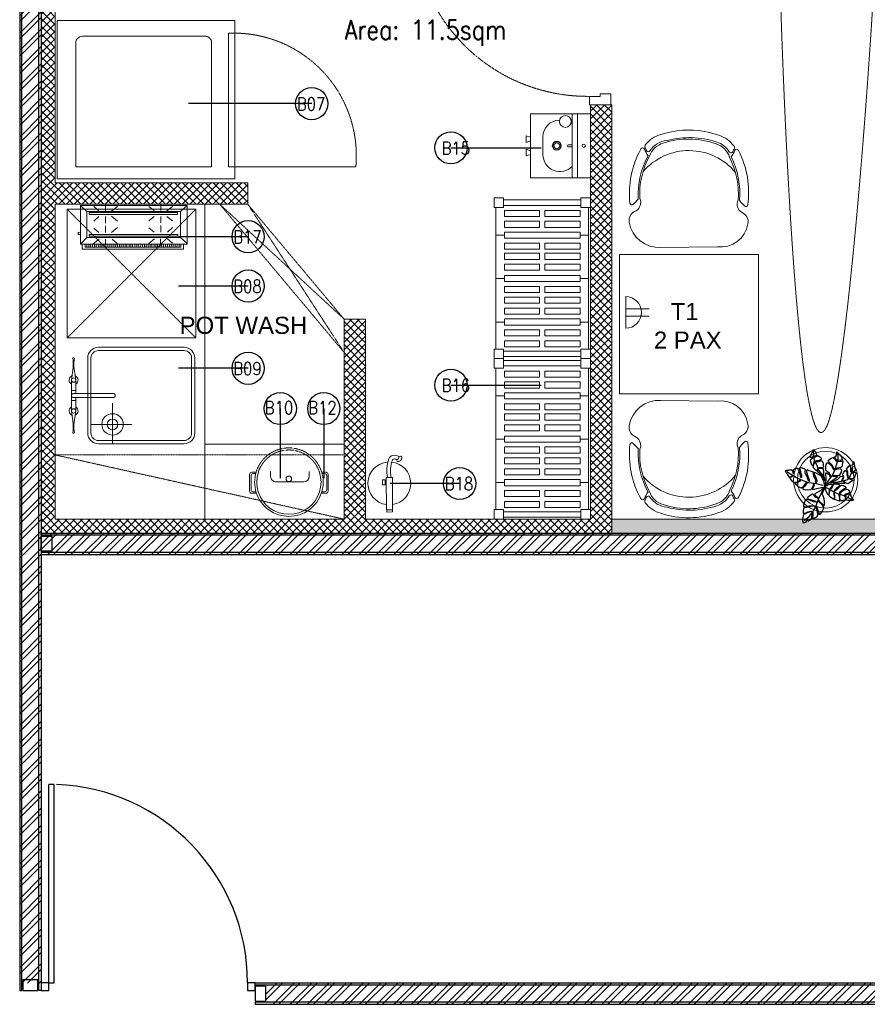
# Model space of a CAD drawing. Header units: millimetres. Extents: x 325 to 233617, y -9828 to 20555.
# Tile 4 of 45: x 87248 to 91206, y 3766 to 8363. Entities that reach past the tile are written whole.
import ezdxf

# ---------------------------------------------------------------- set-up
doc = ezdxf.new("R2010")
doc.units = ezdxf.units.MM
doc.header["$LTSCALE"] = 2.5
for name, pattern in [('( Hidden )', [0.375, 0.25, -0.125]), ('DASHDOT2', [0.5, 0.25, -0.125, 0, -0.125]), ('HIDDEN', [0.375, 0.25, -0.125]), ('HIDDEN2', [4.7625, 3.175, -1.5875]), ('HIDDEN2 IDS', [1.666875, 1.11125, -0.555625]), ('HIDDENX2', [19.05, 12.7, -6.35])]:
    doc.linetypes.add(name, pattern=pattern)
for name, color, linetype, lineweight in [('Electrical', 1, 'Continuous', 5), ('ELEVATION 1', 143, 'Continuous', 18), ('ELEVATION 3', 23, 'Continuous', 13), ('FURNITURES', 30, 'Continuous', 15), ('HATCH LIGHT', 250, 'Continuous', 0), ('HATCH MEDIUM', 251, 'Continuous', 5), ('K Equipment', 30, 'Continuous', 9), ('K Equipment UC', 251, 'Continuous', 5), ('ROOM TEXT', 7, 'Continuous', 5), ('TEXT', 40, 'Continuous', 0), ('WALL', 132, 'Continuous', 25)]:
    doc.layers.add(name, color=color, linetype=linetype, lineweight=lineweight)
for name, color, linetype in [('PROPOSED D&W', 150, 'Continuous'), ('PROPOSED PARTITION', 4, 'Continuous'), ('TREES', 55, 'Continuous')]:
    doc.layers.add(name, color=color, linetype=linetype)
doc.styles.add('MTEXT', font='romans.shx', dxfattribs={"width": 0.85})
doc.styles.add('RG_3F_TITLE BLOCK_A1$0$A1 TBLOCK LBV$0$Style-arial', font='arial.ttf')
doc.styles.get("Standard").update_dxf_attribs({"font": 'GOTHIC.TTF'})
doc.dimstyles.new('AJKD_30', dxfattribs={"dimscale": 30, "dimtxt": 2, "dimasz": 1, "dimexe": 0.8, "dimexo": 0.8, "dimgap": 0.5, "dimtad": 1, "dimdec": 0, "dimzin": 0, "dimdsep": 46, "dimtxsty": 'Standard', "dimblk": 'ARCHTICK', "dimcen": 0.125, "dimclrd": 251, "dimclre": 251, "dimclrt": 42, "dimadec": 0, "dimazin": 0, "dimtfac": 1, "dimtdec": 0, "dimtix": 1, "dimtmove": 0, "dimatfit": 3, "dimfxl": 0, "dimtolj": 1, "dimtzin": 0, "dimarcsym": 0})
pattern_1 = [(45, (-51600.945, 0), (-40.411153, 40.411153), []), (45, (-51574.004, 0), (-40.411153, 40.411153), [])]

# ---------------------------------------------------------------- blocks, each defined once
blk = doc.blocks.new('*U84')
for points in [[(0, 0), (6936.3, 0), (6936.3, -10), (0, -10)], [(0, -100), (6936.3, -100), (6936.3, -90), (0, -90)]]:
    blk.add_lwpolyline(points, close=True)
at = {"color": 8}
for points in [[(0, -15), (50, -15), (50, -85), (0, -85)], [(6886.3, -15), (6936.3, -15), (6936.3, -85), (6886.3, -85)]]:
    blk.add_lwpolyline(points, close=True, dxfattribs=at)
blk = doc.blocks.new('*U96')
for points in [[(0, 0), (7065.6, 0), (7065.6, -10), (0, -10)], [(0, -100), (7065.6, -100), (7065.6, -90), (0, -90)]]:
    blk.add_lwpolyline(points, close=True)
at = {"color": 8}
blk.add_lwpolyline([(0, -15), (50, -15), (50, -85), (0, -85)], close=True, dxfattribs=at)
blk = doc.blocks.new('*U83')
for points in [[(0, 0), (5962.2, 0), (5962.2, -10), (0, -10)], [(0, -100), (5962.2, -100), (5962.2, -90), (0, -90)]]:
    blk.add_lwpolyline(points, close=True)
at = {"color": 8}
blk.add_lwpolyline([(0, -15), (50, -15), (50, -85), (0, -85)], close=True, dxfattribs=at)
blk = doc.blocks.new('*U|REF|REF|REF|REF|REF|REF81')
for p, q in [((915, 50), (915, -1226.8)), ((950, 50), (915, 50)), ((950, 50), (950, -1226.8)), ((915, -1226.8), (950, -1226.8))]:
    blk.add_line(p, q)
for points in [[(-327.5, 100), (-377.5, 100), (-377.5, 50), (-327.5, 50)], [(1000, 100), (950, 100), (950, 50), (1000, 50)]]:
    blk.add_lwpolyline(points, close=True)
blk.add_arc((950, 50), 1277.5, 180, 267.77127)
blk = doc.blocks.new('*U74')
h = blk.add_hatch(color=252)
h.paths.add_polyline_path([(-0.0025, 0.0153, 0.724863), (-0.0025, 0), (-0.0025, -0.036), (-0.0005, -0.036), (-0.0005, -0.0004, 1.209796)])
h.paths.add_polyline_path([(-0.006, 0.0076, -1), (0.006, 0.0076, -1)], flags=16)
blk.add_hatch(color=252).paths.add_polyline_path([(0.0076, 0.0101, -0.06361), (0.008, 0.0081), (0.0436, 0.0081), (0.0436, 0.0101)])
blk.add_lwpolyline([(-0.0025, 0.0153, 0.723917), (-0.0025, 0), (-0.0025, -0.036), (-0.0005, -0.036), (-0.0005, -0.0004, 1.209796), (-0.0025, 0.0153)], format="xyb")
blk.add_lwpolyline([(0.008, 0.0081), (0.0436, 0.0081), (0.0436, 0.0101), (0.0076, 0.0101)])
blk.add_circle((0, 0.0076), 0.00604)
blk = doc.blocks.new('*U117')
h = blk.add_hatch(color=7)
h.dxf.hatch_style = 1
h.paths.add_polyline_path([(47.5, -8.5), (47.5, -822), (97.5, -822), (97.5, -8.5)])
for points in [[(50, 51), (50, 100), (0, 100), (0, 0), (39, 0), (39, 51), (50, 51)], [(850, 51), (850, 100), (900, 100), (900, 0), (861, 0), (861, 51), (850, 51)]]:
    blk.add_lwpolyline(points)
blk.add_lwpolyline([(47.5, -8.5), (47.5, -822), (97.5, -822), (97.5, -8.5)], close=True)
at = {"color": 8, "linetype": 'HIDDEN2 IDS', "ltscale": 0.5}
blk.add_arc((47.5, -8.5), 813.5, 270.0015, 0.5307, dxfattribs=at)
at = {"xscale": -1000, "yscale": 1000, "zscale": 1000, "rotation": 180}
blk.add_blockref('*U74', (39.5, -0.4), dxfattribs=at)
blk = doc.blocks.new('04P-CH~1')
at = {"layer": 'FURNITURES'}
blk.add_line((-0.6031, 0.6002), (-0.3259, 0.597), dxfattribs=at)
for centre, radius, start, end in [((-0.6123, 0.4516), 0.1489, 86.4583, 170.8444), ((-0.3081, 0.4618), 0.1363, 9.1324, 97.5079), ((-0.7092, 0.4672), 0.0508, 170.8444, 251.0023), ((-0.2234, 0.474), 0.0508, 290.5941, 10.752), ((-0.7462, 0.3807), 0.01, 46.5664, 168.9611), ((-0.7491, 0.3792), 0.0464, 334.7034, 59.6721), ((-0.181, 0.3871), 0.0464, 121.9243, 206.893), ((-0.6261, 0.3299), 0.456, 332.972, 7.6668), ((-0.0151, 0.2198), 0.2488, 135.03, 143.5831), ((-0.184, 0.3885), 0.01, 12.6352, 135.03), ((-0.3026, 0.3344), 0.456, 173.9296, 208.6243), ((-0.9103, 0.2073), 0.2488, 38.0132, 46.5664), ((-0.3125, 0.3391), 0.4025, 176.9457, 208.3688), ((-0.3123, 0.339), 0.3954, 177.0537, 208.5232), ((-0.6165, 0.3348), 0.3954, 333.0732, 4.5427), ((-0.6164, 0.3348), 0.4025, 333.2275, 4.6507), ((-0.465, 0.421), 0.2985, 220.6848, 320.3883), ((-0.5509, 0.0634), 0.1433, 143.887, 158.5326), ((-0.5651, 0.1825), 0.1, 198.8658, 254.7715), ((-0.3595, 0.1854), 0.1, 286.8249, 342.7306), ((-0.3704, 0.0659), 0.1433, 23.0638, 37.7094), ((-0.6935, 0.1195), 0.01, 200.826, 338.5326), ((-0.6722, 0.1012), 0.01, 162.6985, 217.1873), ((-0.5509, 0.0634), 0.1371, 154.5721, 162.6985), ((-0.6657, 0.118), 0.01, 32.6756, 154.5721), ((-0.5651, 0.1825), 0.1095, 212.6756, 265.1902), ((-0.3595, 0.1854), 0.1095, 286.8249, 328.9208), ((-0.3595, 0.1854), 0.1445, 286.8249, 324.409), ((-0.2571, 0.1237), 0.01, 27.0243, 148.9208), ((-0.3704, 0.0659), 0.1371, 18.8979, 27.0243), ((-0.2501, 0.1071), 0.01, 324.409, 18.8979), ((-0.2294, 0.126), 0.01, 203.0638, 340.7704), ((-0.5651, 0.1825), 0.1445, 217.1873, 254.7715), ((-0.4661, 0.4573), 0.3918, 251.3562, 290.2402), ((-0.5751, 0.0635), 0.01, 75.1708, 85.1902), ((-0.4624, 0.4792), 0.4208, 254.8305, 288.6631), ((-0.4661, 0.456), 0.435, 251.649, 289.9474)]:
    blk.add_arc(centre, radius, start, end, dxfattribs=at)
blk = doc.blocks.new('*U64')
at = {"ltscale": 10}
for p, q in [((-0.42, 3.3), (-0.42, 0.7)), ((0.42, 3.3), (0.42, 0.7)), ((1.75, 0.7), (-1.75, 0.7))]:
    blk.add_line(p, q, dxfattribs=at)
blk.add_arc((0, 0.7), 1.75, 0, 180, dxfattribs=at)
blk = doc.blocks.new('A$Cfa424fa2')
at = {"layer": 'K Equipment', "linetype": 'HIDDEN'}
for p, q in [((55.8, 800.3), (55.8, 1394.3)), ((679.9, 800.3), (55.8, 800.3)), ((635.6, 721.1), (56.3, 721.1)), ((56.3, 721.1), (56.3, 87.1)), ((665.6, 117.1), (665.6, 691.1)), ((635.6, 87.1), (56.3, 87.1))]:
    blk.add_line(p, q, dxfattribs=at)
at = {"layer": 'K Equipment'}
for p, q in [((0, 0), (0, 830)), ((0, 830), (740, 830)), ((740, 0), (740, 830)), ((740, 0), (0, 0))]:
    blk.add_line(p, q, dxfattribs=at)
at = {"layer": 'K Equipment', "linetype": 'HIDDEN'}
for centre, radius, start, end in [((107.8, 824), 572.7, 357.6316, 95.2013), ((635.6, 691.1), 30, 0, 90)]:
    blk.add_arc(centre, radius, start, end, dxfattribs=at)
at = {"layer": 'K Equipment'}
blk.add_arc((635.6, 117.1), 30, 270, 0, dxfattribs=at)
blk = doc.blocks.new('_ArchTick')
at = {"color": 0, "linetype": 'ByBlock', "const_width": 0.15}
blk.add_lwpolyline([(-0.5, -0.5), (0.5, 0.5)], dxfattribs=at)
blk = doc.blocks.new('awreg')
at = {"layer": 'K Equipment'}
for p, q in [((60713.5, 14498.1, -7.4), (60700.7, 14499.7, -7.4)), ((60720.2, 14494.7, -7.4), (60701.9, 14492.1, -7.4)), ((60713.5, 14498.1, -7.4), (60745.1, 14498.1, -7.4)), ((60720.2, 14494.7, -7.4), (60740.3, 14494.7, -7.4)), ((60804.5, 14486.4, -7.4), (60740.3, 14494.7, -7.4)), ((60804.5, 14506.4, -7.4), (60745.1, 14498.1, -7.4)), ((60804.5, 14506.4, -7.4), (60948, 14506.4, -7.4)), ((60804.5, 14486.4, -7.4), (60866.2, 14486.4, -7.4)), ((60853.3, 14486.4, -7.4), (60853.3, 14506.4, -7.4)), ((60866.2, 14496.4, -7.4), (60866.2, 14311.9, -7.4)), ((60886.2, 14496.4, -7.4), (60886.2, 14311.9, -7.4)), ((60886.3, 14486.4, -7.4), (60948, 14486.4, -7.4)), ((60899.2, 14486.4, -7.4), (60899.2, 14506.4, -7.4)), ((60948, 14506.4, -7.4), (61007.4, 14498.1, -7.4)), ((60948, 14486.4, -7.4), (61012.2, 14494.7, -7.4)), ((61039, 14498.1, -7.4), (61007.4, 14498.1, -7.4)), ((61032.2, 14494.7, -7.4), (61012.2, 14494.7, -7.4)), ((61032.2, 14494.7, -7.4), (61050.6, 14492.1, -7.4)), ((61039, 14498.1, -7.4), (61051.8, 14499.8, -7.4)), ((60701.2, 14430.2, -7.4), (61051.2, 14430.2, -7.4)), ((60701.2, 14415.2, -7.4), (61051.2, 14415.2, -7.4)), ((60741.2, 14224.4, -7.4), (60741.2, 14414.4, -7.4)), ((60651.2, 14380.2, -7.4), (60651.2, 13980.2, -7.4)), ((60666.2, 14380.2, -7.4), (60666.2, 13980.2, -7.4)), ((61086.2, 14380.2, -7.4), (61086.2, 13980.2, -7.4)), ((61101.2, 14380.2, -7.4), (61101.2, 13980.2, -7.4)), ((60651.2, 14314.4, -7.4), (60841.2, 14314.4, -7.4)), ((60701.2, 13945.2, -7.4), (61051.2, 13945.2, -7.4)), ((60701.2, 13930.2, -7.4), (61051.2, 13930.2, -7.4))]:
    blk.add_line(p, q, dxfattribs=at)
for centre, radius in [((60804.5, 14496.4, -7.4), 10), ((60948, 14496.4, -7.4), 10), ((60948, 14496.4, -7.4), 10), ((60741.2, 14314.4, -7.4), 50), ((60741.2, 14314.4, -7.4), 25)]:
    blk.add_circle(centre, radius, dxfattribs=at)
for centre, radius, start, end in [((60707.6, 14496.9, -7.4), 7.49, 157.3857, 219.5836), ((60804.5, 14496.4, -7.4), 20.9, 28.5539, 159.6794), ((60804.5, 14496.4, -7.4), 20.9, 200.9658, 331.4528), ((60876.2, 14496.4, -7.4), 10, 0.0044, 180.0034), ((60948, 14496.4, -7.4), 20.9, 20.3274, 151.4528), ((60948, 14496.4, -7.4), 20.9, 208.5539, 339.0409), ((61044.8, 14496.9, -7.4), 7.49, 320.4232, 22.6211), ((60701.2, 14380.2, -7.4), 50, 90.004, 180.004), ((60701.2, 14380.2, -7.4), 35, 90.004, 180.004), ((61051.2, 14380.2, -7.4), 50, 0.004, 90.004), ((61051.2, 14380.2, -7.4), 35, 0.004, 90.004), ((60876.2, 14311.9, -7.4), 10, 180.0034, 0.0034), ((60701.2, 13980.2, -7.4), 50, 180.004, 270.004), ((60701.2, 13980.2, -7.4), 35, 180.004, 270.004), ((61051.2, 13980.2, -7.4), 50, 270.004, 0.004), ((61051.2, 13980.2, -7.4), 35, 270.004, 0.004)]:
    blk.add_arc(centre, radius, start, end, dxfattribs=at)
blk = doc.blocks.new('A$C7a6a0475')
for p, q in [((249.6, 175.9), (249.6, 375.9)), ((325.4, 415.9), (289.6, 415.9)), ((325.4, 135.9), (289.6, 135.9))]:
    blk.add_line(p, q)
at = {"elevation": 0}
for points in [[(167.8, 518), (167.8, 552.3, -0.414214), (182.8, 567.3), (303.7, 567.3, -0.414214), (318.7, 552.3), (318.7, 520.7)], [(177.8, 521.1), (177.8, 542.3, -0.414214), (192.8, 557.3), (293.7, 557.3, -0.414214), (308.7, 542.3), (308.7, 523.5)], [(167.8, 49.3), (167.8, 15, 0.414214), (182.8, 0), (303.7, 0, 0.414214), (318.7, 15), (318.7, 46.6)], [(177.8, 46.2), (177.8, 25, 0.414214), (192.8, 10), (293.7, 10, 0.414214), (308.7, 25), (308.7, 43.8)]]:
    blk.add_lwpolyline(points, format="xyb", dxfattribs=at)
blk.add_circle((271.1, 283.7), 20)
for centre, radius, start, end in [((247.5, 283.7), 247.5, 71.65854, 288.34146), ((247.5, 283.7), 232.5, 71.65854, 288.34146), ((289.6, 375.9), 40, 90, 180), ((289.6, 175.9), 40, 180, 270)]:
    blk.add_arc(centre, radius, start, end)
at = {"linetype": 'HIDDEN2', "ltscale": 0.1}
for radius in [232.5, 247.5]:
    blk.add_arc((247.5, 283.7), radius, 288.34146, 71.65854, dxfattribs=at)
blk = doc.blocks.new('kjdfhjakld')
for points in [[(212.7, 83.3), (212.7, 106.6), (-261.8, 106.6), (-261.8, 83.3)], [(-261.8, 83.3), (-261.8, 106.6), (212.7, 106.6), (212.7, 83.3)], [(-241.7, 83.2), (-241.6, 97.6), (-241.6, 97.6)], [(-231.3, 85.5), (-231.2, 97.5), (-231.2, 97.5)], [(-223.3, 85.4), (-223.2, 97.5), (-223.2, 97.5)], [(-212.8, 85.3), (-212.7, 97.4), (-212.7, 97.4)], [(-204.8, 85.3), (-204.7, 97.3), (-204.7, 97.3)], [(-196.8, 85.2), (-196.7, 97.2), (-196.7, 97.2)], [(-186.3, 85.1), (-186.2, 97.1), (-186.2, 97.1)], [(-177.5, 85), (-177.4, 97.1), (-177.4, 97.1)], [(-167.9, 85), (-167.8, 97), (-167.8, 97)], [(-159.1, 84.9), (-159, 96.9), (-159, 96.9)], [(-151, 84.8), (-150.9, 96.8), (-150.9, 96.8)], [(-140.6, 84.7), (-140.5, 99.2), (-140.5, 99.2)], [(-132.6, 84.7), (-132.4, 99.1), (-132.4, 99.1)], [(-124.5, 84.6), (-124.4, 99), (-124.4, 99)], [(-114.1, 84.5), (-114, 98.9), (-114, 98.9)], [(-106.1, 84.4), (-106, 98.9), (-106, 98.9)], [(-95.7, 84.3), (-95.5, 98.8), (-95.5, 98.8)], [(-87.6, 84.3), (-87.5, 98.7), (-87.5, 98.7)], [(-79.6, 84.2), (-79.5, 98.7), (-79.5, 98.7)], [(-69.2, 84.1), (-69, 98.6), (-69, 98.6)], [(-61.1, 84), (-61, 98.5), (-61, 98.5)], [(-50.7, 84), (-52.2, 98.4), (-52.2, 98.4)], [(-42.7, 83.9), (-42.6, 98.3), (-42.6, 98.3)], [(-33.9, 83.8), (-33.7, 98.3), (-33.7, 98.3)], [(-23.4, 83.7), (-23.3, 98.2), (-23.3, 98.2)], [(-15.4, 83.7), (-15.3, 98.1), (-15.3, 98.1)], [(-7.4, 83.6), (-7.3, 98), (-7.3, 98)], [(3.1, 83.5), (3.2, 98), (3.2, 98)], [(11.1, 83.4), (11.2, 97.9), (11.2, 97.9)], [(21.5, 83.3), (21.6, 97.8), (21.6, 97.8)], [(29.5, 83.3), (29.7, 97.7), (29.7, 97.7)], [(37.6, 83.2), (37.7, 97.7), (37.7, 97.7)], [(48, 83.1), (48.1, 97.6), (48.1, 97.6)], [(56, 83.1), (56.1, 97.5), (56.1, 97.5)], [(64.9, 83), (65, 97.4), (65, 97.4)], [(74.5, 84.5), (74.6, 97.3), (74.6, 97.3)], [(83.3, 84.4), (83.4, 97.3), (83.4, 97.3)], [(93, 84.4), (93.1, 97.2), (93.1, 97.2)], [(101.8, 84.3), (101.9, 97.1), (101.9, 97.1)], [(109.8, 84.2), (109.9, 97), (109.9, 97)], [(120.2, 84.1), (120.4, 97), (120.4, 97)], [(128.3, 84.1), (128.4, 96.9), (128.4, 96.9)], [(138.7, 84), (136.4, 96.8), (136.4, 96.8)], [(146.7, 83.9), (146.8, 96.7), (146.8, 96.7)], [(154.8, 83.8), (154.9, 96.7), (154.9, 96.7)], [(165.2, 83.7), (165.3, 98.2), (165.3, 98.2)], [(173.2, 83.7), (173.3, 98.1), (173.3, 98.1)], [(182, 83.6), (182.2, 98), (182.2, 98)], [(191.7, 83.5), (191.8, 98), (191.8, 98)], [(-247.4, 52.9), (-278.2, 80.9), (-278.2, 80.9)], [(-186, 58.2), (-210, 79.1), (-210, 79.1)], [(-154.7, 58.1), (-154.6, 89.4), (-154.6, 89.4)], [(-125.8, 58), (-99.3, 80.4), (-99.3, 80.4)], [(73.2, 59.7), (48.4, 79.9), (48.4, 79.9)], [(103.7, 59.6), (103.8, 90.1), (103.8, 90.1)], [(132.6, 59.5), (159.2, 79.5), (159.2, 79.5)], [(190.4, 52.9), (221, 83.3), (221, 83.3)], [(-186.1, 27.7), (-210.3, 5.3), (-210.3, 5.3)], [(-154.8, 27.6), (-154.9, -3.7), (-154.9, -3.7)], [(-124.3, 27.5), (-99.5, 6.5), (-99.5, 6.5)], [(75.5, 28.4), (48.2, 6), (48.2, 6)], [(103.6, 28.3), (103.5, -2.2), (103.5, -2.2)], [(134.9, 28.2), (158.9, 8.1), (158.9, 8.1)], [(220.8, 28), (231.2, 27.9), (231.3, 38.4), (220.8, 38.4)], [(-183.9, -46.2), (-210.4, -26), (-210.4, -26)], [(-155.1, -46.3), (-155, -15.8), (-155, -15.8)], [(-124.6, -46.4), (-99.6, -26.4), (-99.6, -26.4)], [(75.3, -47), (48.1, -24.5), (48.1, -24.5)], [(103.4, -45.5), (103.5, -14.2), (103.5, -14.2)], [(134.7, -45.6), (158.8, -24.8), (158.8, -24.8)], [(-247.4, -69.3), (-278.8, -97.2), (-278.8, -97.2)], [(-184, -73.5), (-210.6, -93.4), (-210.6, -93.4)], [(-155.1, -73.6), (-155.2, -104.1), (-155.2, -104.1)], [(-124.6, -73.7), (-99.8, -93.8), (-99.8, -93.8)], [(75.2, -71.9), (47.9, -92.7), (47.9, -92.7)], [(103.3, -72), (103.2, -103.3), (103.2, -103.3)], [(134.6, -72.1), (158.6, -93), (158.6, -93)], [(190.4, -69.3), (220.4, -97.2), (220.4, -97.2)]]:
    blk.add_lwpolyline(points)
for points in [[(198.2, 97.9), (-249.8, 97.9), (-249.8, 83.3), (198.2, 83.2)], [(221, 83.3), (-278.8, 83.3), (-278.8, -97.2), (221, -97.2)], [(190.4, 52.9), (190.4, -69.3), (-247.4, -69.3), (-247.4, 52.9)], [(-247.4, -69.3), (190.4, -69.3), (190.4, 52.9), (-247.4, 52.9)], [(179.9, 46.6), (-235, 46.6), (-235, 38.3), (179.9, 38.3)], [(-235, 38.3), (179.9, 38.3), (179.9, 46.6), (-235, 46.6)], [(179.6, -56.2), (-233, -56.2), (-233, -64.5), (179.6, -64.5)], [(-233, -64.5), (179.6, -64.5), (179.6, -56.2), (-233, -56.2)]]:
    blk.add_lwpolyline(points, close=True)
blk = doc.blocks.new('A$C69A16929')
for p, q in [((-1.1, 450), (43.4, 450)), ((-1.1, 405.6), (-1.1, 450)), ((43.4, 450), (43.4, 405.6)), ((704.5, 441.3), (43.4, 441.3)), ((173.2, 402), (173.2, 441.3)), ((374.9, 402), (374.9, 441.3)), ((578.5, 402), (578.5, 441.3)), ((704.5, 450), (748.9, 450)), ((704.5, 405.6), (704.5, 450)), ((748.9, 450), (748.9, 405.6)), ((-1.1, 405.6), (43.4, 405.6)), ((8.4, 44.5), (8.4, 405.6)), ((33.8, 44.5), (33.8, 405.6)), ((85.8, 402), (57.4, 402)), ((57.4, 402), (57.4, 237.7)), ((85.8, 237.7), (85.8, 402)), ((136.6, 402), (108.2, 402)), ((108.2, 402), (108.2, 237.7)), ((136.6, 237.7), (136.6, 402)), ((159, 402), (159, 48)), ((159, 402), (187.3, 402)), ((187.3, 402), (187.3, 48)), ((209.8, 402), (238.2, 402)), ((209.8, 402), (209.8, 237.7)), ((238.2, 237.7), (238.2, 402)), ((286.2, 402), (257.8, 402)), ((257.8, 237.7), (257.8, 402)), ((286.2, 402), (286.2, 237.7)), ((308.6, 402), (337, 402)), ((308.6, 237.7), (308.6, 402)), ((337, 402), (337, 237.7)), ((360.7, 402), (360.7, 48)), ((360.7, 402), (389, 402)), ((389, 402), (389, 48)), ((411.9, 402), (440.3, 402)), ((411.9, 237.7), (411.9, 402)), ((440.3, 402), (440.3, 237.7)), ((462.7, 402), (491.1, 402)), ((462.7, 237.7), (462.7, 402)), ((491.1, 402), (491.1, 237.7)), ((513.5, 237.7), (513.5, 402)), ((513.5, 402), (541.9, 402)), ((541.9, 402), (541.9, 237.7)), ((564.3, 402), (564.3, 48)), ((564.3, 402), (592.6, 402)), ((592.6, 402), (592.6, 48)), ((615.1, 402), (615.1, 237.7)), ((643.5, 402), (615.1, 402)), ((643.5, 237.7), (643.5, 402)), ((665.9, 402), (665.9, 237.7)), ((694.3, 402), (665.9, 402)), ((694.3, 237.7), (694.3, 402)), ((704.5, 405.6), (748.9, 405.6)), ((714, 44.5), (714, 405.6)), ((739.4, 44.5), (739.4, 405.6)), ((57.4, 237.7), (85.8, 237.7)), ((108.2, 237.7), (136.6, 237.7)), ((209.8, 237.7), (238.2, 237.7)), ((286.2, 237.7), (257.8, 237.7)), ((337, 237.7), (308.6, 237.7)), ((440.3, 237.7), (411.9, 237.7)), ((491.1, 237.7), (462.7, 237.7)), ((541.9, 237.7), (513.5, 237.7)), ((615.1, 237.7), (643.5, 237.7)), ((665.9, 237.7), (694.3, 237.7)), ((57.4, 48), (57.4, 212.3)), ((57.4, 212.3), (85.8, 212.3)), ((85.8, 212.3), (85.8, 48)), ((108.2, 48), (108.2, 212.3)), ((108.2, 212.3), (136.6, 212.3)), ((136.6, 212.3), (136.6, 48)), ((209.8, 48), (209.8, 212.3)), ((209.8, 212.3), (238.2, 212.3)), ((238.2, 212.3), (238.2, 48)), ((257.8, 212.3), (257.8, 48)), ((286.2, 212.3), (257.8, 212.3)), ((286.2, 48), (286.2, 212.3)), ((308.6, 212.3), (308.6, 48)), ((337, 212.3), (308.6, 212.3)), ((337, 48), (337, 212.3)), ((411.9, 212.3), (411.9, 48)), ((440.3, 212.3), (411.9, 212.3)), ((440.3, 48), (440.3, 212.3)), ((462.7, 212.3), (462.7, 48)), ((491.1, 212.3), (462.7, 212.3)), ((491.1, 48), (491.1, 212.3)), ((513.5, 212.3), (513.5, 48)), ((541.9, 212.3), (513.5, 212.3)), ((541.9, 48), (541.9, 212.3)), ((615.1, 212.3), (643.5, 212.3)), ((615.1, 48), (615.1, 212.3)), ((643.5, 212.3), (643.5, 48)), ((665.9, 212.3), (694.3, 212.3)), ((665.9, 48), (665.9, 212.3)), ((694.3, 212.3), (694.3, 48)), ((85.8, 48), (57.4, 48)), ((136.6, 48), (108.2, 48)), ((159, 48), (187.3, 48)), ((173.2, 48), (173.2, 8.7)), ((209.8, 48), (238.2, 48)), ((286.2, 48), (257.8, 48)), ((308.6, 48), (337, 48)), ((360.7, 48), (389, 48)), ((374.9, 48), (374.9, 8.7)), ((411.9, 48), (440.3, 48)), ((462.7, 48), (491.1, 48)), ((513.5, 48), (541.9, 48)), ((564.3, 48), (592.6, 48)), ((578.5, 48), (578.5, 8.7)), ((643.5, 48), (615.1, 48)), ((694.3, 48), (665.9, 48)), ((-1.1, 44.5), (-1.1, 0)), ((-1.1, 44.5), (43.4, 44.5)), ((-1.1, 0), (43.4, 0)), ((43.4, 0), (43.4, 44.5)), ((704.5, 8.7), (43.4, 8.7)), ((704.5, 44.5), (704.5, 0)), ((704.5, 44.5), (748.9, 44.5)), ((704.5, 0), (748.9, 0)), ((748.9, 0), (748.9, 44.5))]:
    blk.add_line(p, q)
blk = doc.blocks.new('A$C1A2613D3')
for p, q in [((400.4, 374.7, 0), (0, 374.7, 0)), ((0, 0, 0), (0, 374.7, 0)), ((138, 400.1, 0), (178.6, 400.1, 0)), ((146.6, 374.7, 0), (138, 400.1, 0)), ((169.9, 374.7, 0), (178.6, 400.1, 0)), ((262.5, 400.1, 0), (221.8, 400.1, 0)), ((230.5, 374.7, 0), (221.8, 400.1, 0)), ((253.8, 374.7, 0), (262.5, 400.1, 0)), ((400.4, 374.7, 0), (400.4, 0, 0)), ((145.3, 296.3, 0), (255.2, 296.3, 0)), ((193.9, 138.1, 0), (193.9, 114.3, 0)), ((206.6, 138.1, 0), (206.6, 114.3, 0)), ((0, 114.3, 0), (400.4, 114.3, 0)), ((400.4, 81, 0), (0, 81, 0)), ((341.6, 120.8, 0), (341.6, 114.3, 0)), ((361.9, 120.8, 0), (361.9, 114.3, 0)), ((400.4, 0, 0), (0, 0, 0))]:
    blk.add_line(p, q)
for centre, major_axis, start_param, end_param in [((145.3, 190.6, 0), (0, 105.7), -0.000003, 2.377352), ((255.2, 190.6, 0), (0, 105.7), 4.724874, 6.283193), ((200.2, 209.7, 0), (0, 28), 1.570827, 7.854012), ((200.2, 209.7, 0), (0, 25.4), 1.570763, 7.853948), ((200.2, 209.7, 0), (0, 18.8), 1.570847, 7.854032), ((351.8, 156.2, 0), (0, 36.8), 1.570763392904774, 7.85394870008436), ((200.2, 138.1, 0), (0, 6.35), 4.7121, 7.853692), ((200.2, 41.6, 0), (0, 10.2), 1.570756, 7.853941)]:
    blk.add_ellipse(centre, major_axis=major_axis, ratio=1, start_param=start_param, end_param=end_param)
blk = doc.blocks.new('fe')
for p, q in [((-120.2, 44.7), (-121.9, 54.2)), ((-105.6, 35.2), (-98.9, 37.2))]:
    blk.add_line(p, q)
for points in [[(-22.1, 14.2), (128.9, 14.2), (128.9, -14.2), (-22.1, -14.2)], [(128.9, 13.2), (138.3, 13.2), (138.3, -13.2), (128.9, -13.2)], [(-12, -20.1), (12, -20.1), (12, -32.1), (-12, -32.1)], [(-8.1, -14.2), (8.1, -14.2), (8.1, -20.1), (-8.1, -20.1)]]:
    blk.add_lwpolyline(points, close=True)
for centre, radius, start, end in [((4.8, 0), 100, 8.1407, 173.3121), ((-119.1, 54.8), 2.9, 111.4978, 190.4916), ((-113.9, 41.5), 17.1, 353.9087, 111.4978), ((-87.8, 23.6), 38.6, 146.9735, 188.4436), ((-101.6, 21.6), 24.7, 188.4436, 251.142), ((-117.3, 33.1), 12, 10.1624, 103.7845), ((-87.8, 23.6), 21.2, 146.9735, 188.4436), ((-101.6, 21.6), 7.24, 188.4436, 251.142), ((-53.4, 152.4), 146.6, 249.8567, 282.3504), ((-99.7, 40), 2.9, 286.9384, 353.9087), ((-54.1, 150), 161.6, 249.9338, 281.4511), ((4.8, 0), 100, 183.6164, 351.8593)]:
    blk.add_arc(centre, radius, start, end)
blk = doc.blocks.new('sdfvx')
at = {"layer": 'TREES'}
for p, q in [((2.9, 3.2), (23.7, -7.5)), ((23.7, -7.5), (56.9, -26.3)), ((56.9, -26.3), (77.7, -35.4)), ((77.7, -35.4), (104.4, -43.9)), ((104.4, -43.9), (135.7, -59.1)), ((135.7, -59.1), (160.2, -69.7))]:
    blk.add_line(p, q, dxfattribs=at)
for points in [[(-1.3, 38.9), (-10.2, 63.8), (-20.1, 72.7), (-38.5, 89.1), (-41, 94.8), (-40, 99.2), (-37.3, 106.3), (-39.7, 109.6), (-43.8, 101.4), (-47.3, 97), (-51.7, 101.3), (-56.3, 106.6), (-63.8, 112.6), (-64.3, 123), (-61.4, 131.8), (-57.4, 142.4), (-57.9, 150.7), (-62.5, 147.3), (-63.1, 140.3), (-66.7, 129.6), (-69.9, 124.7), (-73, 128.9), (-76.7, 141), (-81.1, 153.7), (-79.6, 161.3), (-71, 168.8), (-62.4, 177.1), (-67.7, 177.4), (-73.1, 171.6), (-80.7, 171), (-79.9, 182.5), (-74.7, 195), (-69.7, 206.8), (-65.6, 218.2), (-52.1, 202.6), (-49.2, 193.9), (-45.2, 189.6), (-48.3, 182.9), (-55.8, 179.5), (-58.2, 174.4), (-51.6, 177.2), (-43.2, 180.6), (-40.1, 184.7), (-32.8, 180.7), (-24.7, 173.7), (-18.8, 162.9), (-29.3, 155.8), (-42, 154.3), (-50.9, 153), (-51.1, 148.9), (-42.3, 149.3), (-31.9, 149.5), (-21.4, 153), (-15.1, 153.7), (-10, 145.9), (-8.3, 134.5), (-9.4, 127.2), (-7.5, 117.4), (-13.9, 112.9), (-26.6, 113.9), (-32.9, 113.6), (-33, 110.2), (-27.1, 110.6), (-14, 109.2), (-8.2, 109.6), (-7.2, 90.4), (-5.9, 70.7), (-1.8, 49.8)], [(165.3, 149.4), (168, 135.7), (170.3, 123.2), (173.6, 104), (174.2, 97.3), (162.8, 88.9), (155.4, 86.4), (153.3, 82.6), (157.9, 82.5), (165.2, 84.5), (171.4, 88.6), (176.4, 87.9), (177.7, 79.6), (174, 71.6), (168.5, 54.1), (162.5, 51.5), (150.8, 51.1), (141, 53.5), (137.8, 52), (142, 49.8), (155.1, 45.4), (163, 44.3), (161, 40.6), (154.2, 36), (144.2, 29.8), (134.1, 22.7), (122.5, 26.3), (113, 34.8), (105.2, 36.9), (109.2, 32.8), (116.2, 28.3), (115.5, 23.8), (108.8, 23.2), (87.1, 23.3), (50.4, 25.6), (31.9, 26.7), (52.7, 37.4), (75.6, 49.3), (91.7, 66.2), (103.1, 64), (104.3, 54.8), (97.8, 41.5), (99.6, 39.8), (106.4, 48.4), (109, 59.7), (105.8, 69.2), (104.5, 77.5), (110, 87.8), (118, 97.8), (126.8, 91.5), (127.1, 76.3), (130.8, 60.1), (135.3, 55.9), (133.8, 66.7), (132, 78.6), (132.6, 89.7), (128.7, 98.3), (124.6, 105), (130.5, 114.2), (137.8, 122.3), (142.4, 126.7), (147.2, 117.4), (147.2, 99.7), (150.4, 90.6), (152.3, 96.9), (151.2, 113.8), (150.3, 121.5), (146.8, 129.1), (156.6, 130.2), (161.3, 131.1)], [(-226.4, 96.3), (-222.5, 90.6), (-218.1, 84.3), (-214.3, 76.7), (-209.3, 68.5), (-205.8, 62.3), (-199.3, 61.8), (-192.5, 63.4), (-185, 69.4), (-184.2, 65.8), (-190.2, 60.5), (-199.7, 59.2), (-200.3, 54.9), (-197, 50), (-189, 41.8), (-182.1, 34.7), (-173.8, 27.7), (-164.1, 30.8), (-154.9, 33.8), (-148, 39), (-141.9, 44.3), (-137.8, 41.9), (-144.9, 35.5), (-151.8, 30.7), (-159.8, 27.1), (-164.9, 25.1), (-168.4, 22.1), (-163.4, 17.4), (-150.9, 6.4), (-141, 1.5), (-132.1, -0.7), (-118.9, 8.4), (-112.5, 19.4), (-103.6, 28.7), (-97.7, 26.9), (-106.5, 20.7), (-112, 10.1), (-119.2, 2.7), (-124.9, -2.6), (-124.6, -7.1), (-118.5, -10.1), (-108.5, -11.6), (-96.6, -11.5), (-81.3, -12), (-74.5, -4.6), (-66.8, 9.3), (-62, 21.4), (-59.9, 14.5), (-66.7, 0.5), (-70.1, -4.8), (-71.8, -7.6), (-70, -10.1), (-59.2, -8.5), (-44.6, -5.3), (-36.4, -3.4), (-25.8, -0.1), (-18.2, 1), (-0.1, 1), (-1.3, 14.4), (-2.3, 32.1), (-6.4, 42.9), (-13, 52.6), (-16.8, 62.8), (-27.5, 71), (-39.3, 77.5), (-56.6, 86.2), (-59.3, 82.6), (-58.7, 71.5), (-53.1, 61.5), (-47.6, 50.5), (-45.4, 38.3), (-46.3, 28.8), (-49.6, 27.5), (-52.7, 30.6), (-50.9, 43.1), (-57.1, 55.4), (-61.2, 63.5), (-64.8, 78.1), (-64.2, 88.6), (-76.4, 92.5), (-88.6, 96.5), (-100.7, 101.3), (-104.7, 97.9), (-104.8, 90.9), (-99.2, 72), (-94.2, 60.8), (-90.2, 51.4), (-86.5, 37.2), (-91.3, 34.8), (-97.1, 49.7), (-102.7, 65.5), (-110.9, 82.1), (-111.5, 93.2), (-109.9, 101.8), (-113.6, 106.3), (-126.6, 110.8), (-132.6, 112.5), (-142.2, 112.6), (-145.3, 109.5), (-141.2, 101.4), (-139, 88.8), (-133.4, 73), (-132.6, 63.2), (-133.4, 57.6), (-136.8, 58.5), (-138.6, 67.1), (-142, 80.4), (-145.6, 95), (-151.7, 105.1), (-161.5, 110.5), (-166.9, 109.5), (-174.9, 105.8), (-180.3, 99.1), (-175.7, 85.2), (-179.4, 80.5), (-180.9, 88.6), (-184.6, 96.6), (-187.4, 101.9), (-194.7, 99.9), (-204.5, 99.1), (-210.9, 97.3), (-219.5, 99)], [(165.1, -71.2), (159.6, -74.1), (154.6, -75.3), (145.4, -74.3), (134.4, -73), (125.4, -72.4), (121.2, -68.6), (120.5, -61.7), (119.5, -53.5), (116.4, -52.4), (117.8, -58.4), (118, -66.2), (116.4, -72.4), (113.3, -73.9), (106.1, -74.4), (99.3, -75.4), (93.8, -75.2), (87.5, -69.5), (86.7, -57.8), (86.1, -48.1), (85.7, -40), (81.7, -40.7), (82.2, -53), (84, -64.8), (85.6, -72.1), (86, -76), (83.9, -76.7), (74, -74.3), (65.6, -71.8), (57.6, -69.4), (58.1, -59.2), (57.7, -46.3), (56.1, -35.4), (56.3, -29.3), (53.9, -26.1), (52.1, -29.7), (53, -40.8), (55.2, -50.7), (54.8, -59.7), (51.1, -67.5), (47, -64.7), (41.7, -59.4), (33.7, -54.4), (25.8, -46.5), (26, -34.3), (29.2, -20.6), (28.5, -12.1), (25.8, -15.3), (24.9, -21.9), (24.1, -31.8), (23, -37.1), (23.3, -41.6), (20.5, -41.2), (16.6, -36.5), (11.4, -28), (8.7, -20.2), (4, -10.5), (0, 0), (6.9, 7.7), (15.7, 13.2), (22, 18.4), (29.3, 20.6), (39.7, 20.7), (46, 17.5), (43.2, 11.8), (36.5, 3.4), (32.2, -2.1), (31.3, -6.4), (37.3, -7.3), (41.9, -1.5), (48.6, 13.3), (52.7, 19.4), (56.9, 21.7), (65.2, 21.5), (75, 20.1), (81.5, 18.5), (84.9, 12.6), (78.6, 5.1), (66, -4.3), (57.2, -11.8), (54.6, -18.8), (56.7, -22), (62.7, -14.2), (71.1, -7.3), (79.6, -1.5), (86.6, 6.9), (92, 13.2), (97.6, 14), (106.7, 12), (113.3, 8.8), (122.3, -2.1), (113.4, -6), (97.1, -16.5), (89.3, -23.5), (85.4, -28.4), (84.1, -33.3), (89, -32.7), (94.3, -24.8), (105.1, -16.7), (114.6, -13.3), (125.3, -8), (133, -10.7), (138.6, -16.4), (142.1, -21.4), (143.2, -27.9), (131.4, -33), (120.9, -37), (114.1, -41.5), (116.9, -44.5), (124.5, -40.7), (132, -37.9), (142.5, -32.1), (145.8, -33.8), (147.3, -38.9), (151, -51.6), (157.4, -60.3), (163.3, -68.5)], [(-123.3, -201.7), (-115.2, -199.8), (-109.7, -197.5), (-103.9, -193.6), (-101.9, -186.6), (-99.6, -177.6), (-96.6, -178.6), (-97.7, -186.2), (-96.2, -190.1), (-93, -189.5), (-86.1, -185.3), (-79.5, -182.6), (-75.7, -177.9), (-74, -166.3), (-71.8, -151), (-70.6, -142.4), (-67.8, -140.7), (-66.9, -145.5), (-68.2, -160.6), (-71.6, -175.8), (-68.4, -178.3), (-59.5, -173.5), (-52.9, -170.8), (-46.7, -167.6), (-41.8, -162.6), (-39.4, -153.1), (-41.9, -137.7), (-45.2, -124.7), (-50, -111.1), (-48.8, -106), (-45.6, -109.1), (-43.5, -116.7), (-39.5, -128.1), (-33.8, -143), (-33.6, -152.9), (-25.7, -152.5), (-17.5, -141.2), (-13.6, -136), (-10.4, -128.2), (-3.8, -112.8), (-12.3, -100), (-21, -93.4), (-31.4, -83.1), (-34.5, -75.4), (-35.3, -70.1), (-32.1, -73.1), (-28, -81), (-18.3, -89.1), (-7.8, -99), (-2.4, -101.8), (-1.3, -97.3), (-1.1, -81.2), (-2.8, -64.4), (-6.2, -52), (-12.8, -40.1), (-11.6, -31.5), (-1.8, -3.3), (-15.6, -12.7), (-30.1, -19.5), (-56.8, -34.4), (-57, -36.5), (-52.4, -45.6), (-38.5, -56.1), (-36.4, -63.7), (-41.7, -60.3), (-56.4, -51.8), (-64.2, -39.6), (-70.3, -38.2), (-71, -37.8), (-73.4, -39.2), (-84.9, -46.4), (-93.4, -51.9), (-98.3, -56.9), (-95.6, -63), (-83.6, -66.8), (-70.3, -71.8), (-53.5, -77.8), (-46.3, -81.5), (-49.5, -82.1), (-63.3, -80.6), (-81.6, -74.3), (-99.8, -67.6), (-106.5, -67.1), (-111.7, -74.2), (-116.5, -89.6), (-120.7, -100.9), (-122.1, -110.6), (-110.6, -109.6), (-88.9, -103.4), (-71.2, -103.3), (-59.3, -103.5), (-60.4, -107.5), (-73.3, -106.7), (-86.6, -108.9), (-101.8, -113.5), (-115.1, -115.7), (-121.6, -121.5), (-122.8, -133.3), (-123.1, -146.2), (-109.4, -145.1), (-97.1, -139.1), (-81.9, -134.5), (-73.3, -135.7), (-83.6, -138.9), (-99.9, -143.8), (-113.4, -151.2), (-121.9, -152.6), (-124.2, -168.4), (-126.1, -181.6), (-127.3, -190.3), (-125.5, -195.2)]]:
    blk.add_lwpolyline(points, close=True, dxfattribs=at)
for points in [[(-7.7, 66.8), (-34.5, 102.6), (-43.2, 125.8), (-58.3, 156.2), (-62.1, 181.6), (-63.4, 210.4)], [(2.2, 10.2), (5, 26.5), (7.7, 41.8), (8.4, 57.4), (7.3, 73.8), (6.7, 84), (10.9, 85.4), (20.8, 79.9), (26.7, 71.5), (30.3, 61.8), (35.2, 64.2), (32.3, 72.2), (26.8, 83.1), (15.1, 89.8), (6.3, 99.2), (6.9, 110.2), (7.1, 121.9), (9.1, 132.2), (13.9, 141.1), (21, 141.1), (36.3, 127.8), (44, 114.5), (50.8, 101.9), (54.9, 105.9), (50.8, 116.1), (43.8, 127.2), (30.5, 140.8), (22.2, 149.5), (22.3, 157.1), (29.8, 163.6), (36.9, 167.7), (48.9, 173), (57.9, 165.2), (64.3, 153.6), (70.6, 151.7), (68.9, 157.5), (61, 166.2), (54, 173.3), (55.4, 176.1), (65.7, 181.2), (68.5, 193.5), (70.1, 204.9), (77.6, 196.7), (85.9, 187.4), (95.3, 175.5), (99.2, 163.8), (95.7, 157.2), (81.7, 155.2), (73.9, 153.2), (76.3, 148.9), (88.2, 150.7), (97, 152), (103.2, 153.1), (101.4, 140.7), (100.2, 128.7), (98.3, 118.9), (91.2, 115.3), (73.5, 112.3), (66.4, 108.3), (63.1, 103.2), (69.4, 104.8), (77, 108.3), (88.7, 108.6), (96.2, 101), (93.8, 87.6), (88.4, 78.3), (81.4, 68.2), (73.3, 68.3), (56, 67.8), (45, 68.4), (48.1, 65.4), (57.4, 63), (70.4, 62.2), (72.5, 59.3), (68.4, 55.4), (58.9, 49.1), (48.3, 42.1), (2.2, 10.2)], [(7.1, 16.6), (24.6, 42.9), (45.7, 73.3), (59.9, 105.2), (68.8, 135.8), (76.5, 164.5), (77.1, 183.1), (72.5, 197)], [(49, 29.8), (74.4, 33.8), (106, 38.8), (132.5, 47.2), (145.5, 66.6), (156.7, 95.3), (163.7, 123.1)], [(-11.4, 11.4), (-48.8, 21.2), (-90, 28.5), (-123.3, 39), (-167.1, 59.3), (-204.3, 81.9), (-215.3, 91.4)], [(-10.9, -12.4), (-38, -67.1), (-48.5, -100.9), (-65.4, -131.7), (-95.4, -170.4), (-117.8, -189)]]:
    blk.add_lwpolyline(points, dxfattribs=at)
for radius, start, end in [(74.1, 67.956, 75.265), (74.1, 51.3208, 54.2527), (74.1, 9.8228, 13.0821), (101.6, 19.2215, 20.0213), (101.6, 238.6692, 240.9865)]:
    blk.add_arc((2.6, 7.3), radius, start, end, dxfattribs=at)

msp = doc.modelspace()

# ---------------------------------------------------------------- hatches: boundary and pattern name
at = {"layer": 'HATCH LIGHT'}
h = msp.add_hatch(dxfattribs=at)
h.set_pattern_fill('ANSI36', color=256, scale=7)
h.set_pattern_definition([(45, (-51600.945, 0), (11.786586, 43.2174826), [55.5625, -11.1125, 0, -11.1125])])
h.paths.add_polyline_path([(93310.6, 12485.3), (93319.1, 12485.3), (93531, 12864.4), (93467.9, 12899.7), (93245.6, 12502.3), (93245.6, 6030.7), (90013.4, 6030.7), (90013.4, 5965.7), (93310.6, 5965.7)])
h = msp.add_hatch(dxfattribs=at)
h.set_pattern_fill('ANSI37', color=256, scale=8)
h.set_pattern_definition([(45, (87841.638, 7515.665), (-17.96051, 17.96051), []), (135, (87841.638, 7515.665), (-17.96051, -17.96051), [])])
h.paths.add_polyline_path([(90013.4, 7965.7), (89913.4, 7965.7), (89913.4, 5965.7), (90013.4, 5965.7)])
h.paths.add_polyline_path([(89913.4, 6030.7), (88863.4, 6030.7), (88864.2, 5965.7), (89913.4, 5965.7)])
h.paths.add_polyline_path([(88863.4, 6964.4), (88763.4, 6964.4), (88763.4, 6903.2), (88763.4, 6850.7), (88763.4, 6030.7), (87413.4, 6030.7), (87413.4, 7500.7), (88113.4, 7500.7), (88313.5, 7500.7), (88313.5, 7600.7), (88154.8, 7600.7), (87413.4, 7600.7), (87413.4, 10765.7), (87348.4, 10765.7), (87348.4, 5965.7), (88864.2, 5965.7), (88863.4, 6030.7)])
h.paths.add_polyline_path([(87748.4, 10765.7), (87749.3, 10765.7), (89913.4, 10765.7), (89913.4, 9165.7), (89913.4, 8865.7), (90013.4, 8865.7), (90013.4, 10865.7), (87748.4, 10865.7)])
h = msp.add_hatch(dxfattribs=at)
h.set_pattern_fill('ANSI32', color=256, scale=6)
h.set_pattern_definition([(45, (-51347.644, 312.396), (-40.411153, 40.411153), []), (45, (-51320.703, 312.396), (-40.411153, 40.411153), [])])
h.paths.add_polyline_path([(87348.4, 10799.8), (87248.4, 10799.8), (87248.4, 3864.4), (87348.4, 3864.4)])
h = msp.add_hatch(dxfattribs=at)
h.set_pattern_fill('ANSI32', color=256, scale=6)
h.set_pattern_definition(pattern_1)
h.paths.add_polyline_path([(93310.6, 5865.7), (93310.6, 5965.7), (87348.4, 5965.7), (87348.4, 5865.7)])
h = msp.add_hatch(dxfattribs=at)
h.set_pattern_fill('ANSI32', color=256, scale=6)
h.set_pattern_definition(pattern_1)
h.paths.add_polyline_path([(95414, 3765.7), (95414, 3865.7), (88398.4, 3865.7), (88398.4, 3765.7)])

# ---------------------------------------------------------------- linework, layer by layer
at = {"layer": 'ELEVATION 1'}
for p, q in [((87413.4, 10700.7), (87413.4, 7600.7)), ((89913.4, 7965.7), (89913.4, 6030.7)), ((90013.4, 7965.7), (89913.4, 7965.7)), ((90013.4, 7965.7), (90013.4, 5965.7)), ((87413.4, 7600.7), (88313.5, 7600.7)), ((88313.5, 7600.7), (88313.5, 7500.7)), ((87413.4, 7500.7), (87413.4, 6030.7)), ((87413.4, 7500.7), (88313.5, 7500.7)), ((88763.4, 6030.7), (88763.4, 6964.4)), ((88763.4, 6964.4), (88863.4, 6964.4)), ((88863.4, 6030.7), (88863.4, 6964.4)), ((87413.4, 6030.7), (88763.4, 6030.7)), ((88863.4, 6030.7), (89913.4, 6030.7)), ((90013.4, 6030.7), (93245.6, 6030.7))]:
    msp.add_line(p, q, dxfattribs=at)
at = {"layer": 'ELEVATION 1', "linetype": '( Hidden )', "ltscale": 4}
msp.add_spline([(91003.8, 16189.2), (90546.3, 15708.2), (90548.6, 15411.9), (90881.4, 14898.8), (90979.2, 13034.1), (90787.9, 11044), (91033.7, 6514.2), (91213.2, 8156.7), (91249.9, 11386.8), (91343, 12833.9), (92004.8, 13797.9), (92481, 14104.8), (92893.6, 14487.8)], degree=3, dxfattribs=at)
at = {"layer": 'ELEVATION 3'}
for radius in [150, 132.4]:
    msp.add_circle((91011.7, 6214.6), radius, dxfattribs=at)
at = {"layer": 'FURNITURES'}
for p, q in [((88113.4, 6030.7), (88113.4, 7500.7)), ((88113.4, 6380.7), (88763.4, 6380.7))]:
    msp.add_line(p, q, dxfattribs=at)
msp.add_lwpolyline([(90698.4, 6615.7), (90698.4, 7265.7), (90048.4, 7265.7), (90048.4, 6615.7)], close=True, dxfattribs=at)
at = {"layer": 'HATCH LIGHT', "linetype": 'HIDDENX2', "ltscale": 0.02}
for p, q in [((88182.9, 7500.7), (88763.4, 6808.9)), ((88763.4, 6964.4), (88182.9, 7500.7)), ((88313.5, 7500.7), (88763.4, 6964.4)), ((88313.5, 7500.7), (88763.4, 6808.9)), ((88070.5, 6877.3), (87470.5, 7477.3)), ((87470.5, 6877.3), (88070.5, 7477.3))]:
    msp.add_line(p, q, dxfattribs=at)
msp.add_lwpolyline([(87470.5, 6877.3), (88070.5, 6877.3), (88070.5, 7477.3), (87470.5, 7477.3)], close=True, dxfattribs=at)
at = {"layer": 'K Equipment', "color": 252, "linetype": 'DASHDOT2', "lineweight": 5, "ltscale": 2}
msp.add_line((88763.4, 6030.7), (87413.4, 6330.7), dxfattribs=at)
msp.add_lwpolyline([(88763.4, 6330.7), (87413.4, 6330.7), (87413.4, 6030.7), (88763.4, 6030.7)], close=True, dxfattribs=at)

# ---------------------------------------------------------------- block references
at = {"layer": 'Electrical', "xscale": -42.1502007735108, "yscale": 42.1502007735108, "zscale": 42.1502007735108, "rotation": 270}
msp.add_blockref('*U64', (90048.4, 6995.7), dxfattribs=at)
at = {"layer": 'ELEVATION 3', "rotation": 270.4202872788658}
msp.add_blockref('fe', (88974.3, 6202.5), dxfattribs=at)
at = {"layer": 'FURNITURES', "extrusion": (7.56791e-06, -3.54277e-10, 1), "xscale": 0.7492039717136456, "yscale": 0.7492039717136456, "zscale": 0.7492039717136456, "rotation": 90.00000000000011}
msp.add_blockref('A$C1A2613D3', (89913.4, 7623.8, 0.7), dxfattribs=at)
at = {"layer": 'FURNITURES', "xscale": -946.5666576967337, "yscale": 946.5666576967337, "zscale": 946.5666576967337, "rotation": 180}
msp.add_blockref('04P-CH~1', (90813.1, 7867.4), dxfattribs=at)
at = {"layer": 'FURNITURES', "rotation": 89.99999999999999}
msp.add_blockref('awreg', (101996.3, -54268.2), dxfattribs=at)
at = {"layer": 'FURNITURES', "xscale": 946.5666576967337, "yscale": 946.5666576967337, "zscale": 946.5666576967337}
msp.add_blockref('04P-CH~1', (90813.1, 6017.2), dxfattribs=at)
at = {"layer": 'HATCH LIGHT', "linetype": 'HIDDENX2', "xscale": 0.99679135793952, "yscale": 0.99679135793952, "zscale": 0.99679135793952, "rotation": 180}
msp.add_blockref('kjdfhjakld', (87752.4, 7397.7), dxfattribs=at)
at = {"layer": 'HATCH MEDIUM', "extrusion": (0, 0, -1), "xscale": -1, "zscale": -1, "rotation": 89.99970790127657}
msp.add_blockref('*U117', (-89908.4, 8865.7), dxfattribs=at)
at = {"layer": 'K Equipment', "xscale": -1, "rotation": 270}
msp.add_blockref('A$Cfa424fa2', (87423.5, 7619.5), dxfattribs=at)
at = {"layer": 'K Equipment', "rotation": 270}
for p in [(89463.4, 7529.6), (89463.4, 6779.6)]:
    msp.add_blockref('A$C69A16929', p, dxfattribs=at)
at = {"layer": 'K Equipment UC', "xscale": 0.6459602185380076, "yscale": 0.6459602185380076, "zscale": 0.6459602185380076, "rotation": 89.99999999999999}
msp.add_blockref('A$C7a6a0475', (88688.5, 6043.7, -0.6), dxfattribs=at)
at = {"layer": 'PROPOSED D&W', "xscale": 0.7259695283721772, "yscale": 0.7259695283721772, "zscale": 0.7259695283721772, "rotation": 180}
msp.add_blockref('*U|REF|REF|REF|REF|REF|REF81', (88074.4, 3902), dxfattribs=at)
at = {"layer": 'PROPOSED PARTITION', "xscale": -1, "rotation": 180}
msp.add_blockref('*U96', (88348.4, 3765.7), dxfattribs=at)
at = {"layer": 'TREES', "xscale": 0.8164613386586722, "yscale": 0.8164613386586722, "zscale": 0.8164613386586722}
msp.add_blockref('sdfvx', (91007, 6177.8), dxfattribs=at)
at = {"layer": 'WALL', "xscale": -1, "rotation": 90}
msp.add_blockref('*U84', (87248.4, 10765.7), dxfattribs=at)
at = {"layer": 'WALL'}
msp.add_blockref('*U83', (87348.4, 5965.7), dxfattribs=at)

# ---------------------------------------------------------------- texts
at = {"layer": 'ROOM TEXT', "style": 'MTEXT'}
for s, width, insert, char_height, attachment_point in [('\\A1;{\\W1.805964; }Area: 11.5sqm', 1162.931, (88654.2, 8240.3, 0.2), 90, 7), ('\\A1;{\\W0.331454; }B07', 170.917, (88527.2, 7939.4, 0.2), 60, 7), ('\\A1;B15', 170.917, (89351.6, 7732.9, 0.2), 60, 9), ('\\A1;{\\W0.331454; }B17', 170.917, (88230, 7318.3, 0.2), 60, 7), ('\\A1;{\\W0.331454; }B08', 170.917, (88230, 7088, 0.2), 60, 7), ('\\A1;{\\W0.351692; }B09', 170.917, (88230, 6703.9, 0.2), 60, 7), ('\\A1;B16', 170.917, (89351.6, 6625.1, 0.2), 60, 9), ('\\A1;{\\W0.331454; }B10', 170.917, (88377.2, 6520.9, 0.2), 60, 7), ('\\A1;{\\W0.331454; }B12', 170.917, (88580.2, 6520.9, 0.2), 60, 7), ('\\A1;{\\W0.331454; }B18', 170.917, (89217.8, 6166.2, 0.2), 60, 7)]:
    msp.add_mtext_dynamic_manual_height_columns(s, width=width, gutter_width=1.8, heights=[0], dxfattribs=dict(at, insert=insert, char_height=char_height, attachment_point=attachment_point))
at = {"layer": 'TEXT', "char_height": 80, "attachment_point": 1, "style": 'RG_3F_TITLE BLOCK_A1$0$A1 TBLOCK LBV$0$Style-arial'}
for s, insert, width in [('{\\W6.046689; }T{\\fArial|b0|i0|c178|p39;1\\P{\\W2.514176; } 2} PAX', (90100.3, 7040), 503.309), ('{\\W5.60176;  }POT WASH', (87647.3, 6975.7), 1274.194)]:
    msp.add_mtext(s, dxfattribs=dict(at, insert=insert, width=width))

# ---------------------------------------------------------------- leaders
at = {"layer": 'FURNITURES'}
for points in [[(88611.8, 7970.6), (88036.8, 7970.6)], [(89262.1, 7764), (89683.4, 7764)], [(88315, 7349.4), (87990.5, 7349.4)], [(88315, 7119.2), (87990.5, 7119.2)], [(88315, 6735), (87990.5, 6735)], [(89262.1, 6656.3), (89683.4, 6656.3)], [(88465.1, 6546.9), (88465.1, 6222.4)], [(88668.1, 6546.9), (88668.1, 6222.4)], [(89302.8, 6197.3), (88978.3, 6197.3)]]:
    msp.add_leader(points, dimstyle='AJKD_30', override={"dimasz": 5, "dimgap": 0.5, "dimtad": 0, "dimldrblk": 'DotBlank', "dimfxl": 0.18, "dimfxlon": 1, "dimarcsym": 2}, dxfattribs=at)

doc.saveas('drawing.dxf')
